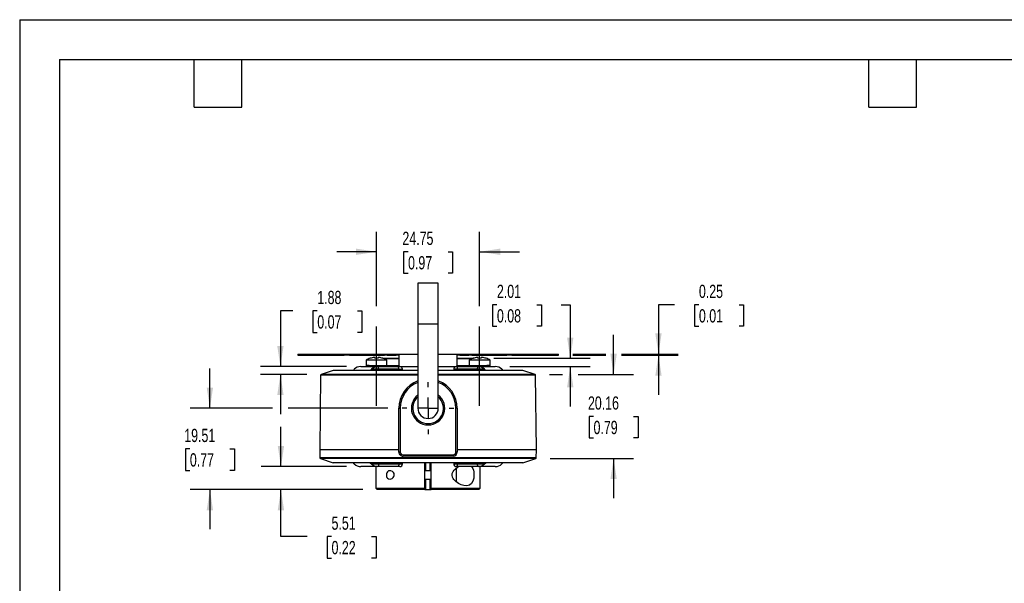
# Model space of a CAD drawing. Header units: millimetres. Extents: x 0 to 419, y 0 to 324.
# Tile 2 of 4: x 0 to 236, y 189 to 324. Entities that reach past the tile are written whole.
import ezdxf

# ---------------------------------------------------------------- set-up
doc = ezdxf.new("R2010")
doc.units = ezdxf.units.MM
doc.header["$LTSCALE"] = 1.5
doc.linetypes.add('CENTERX2', pattern=[20.32, 12.7, -2.54, 2.54, -2.54])
doc.layers.add('CENTER', color=40, linetype='CENTERX2')
doc.layers.add('DIMENSIONS', color=140, linetype='Continuous', lineweight=25)
doc.layers.add('TEXT', color=140, linetype='Continuous', lineweight=25)
doc.styles.add('SLDTEXTSTYLE0', font='TXT', dxfattribs={"width": 0.7})
doc.dimstyles.new('SLDDIMSTYLE7', dxfattribs={"dimtxt": 3.237012, "dimasz": 4.953, "dimexe": 0, "dimexo": 0.0625, "dimgap": 0.809253, "dimtad": 0, "dimtih": 1, "dimtoh": 1, "dimrnd": 1e-09, "dimzin": 12, "dimdsep": 46, "dimtxsty": 'SLDTEXTSTYLE0', "dimsah": 1, "dimcen": 0.09, "dimadec": 0, "dimazin": 3, "dimtfac": 1, "dimtmove": 0, "dimatfit": 0, "dimfxl": 0, "dimfrac": 2, "dimtolj": 1, "dimtzin": 12, "dimarcsym": 0})
doc.dimstyles.new('SLDDIMSTYLE9', dxfattribs={"dimtxt": 3.237012, "dimasz": 4.953, "dimexe": 0, "dimexo": 0.0625, "dimgap": 0.809253, "dimtad": 0, "dimtih": 1, "dimtoh": 1, "dimrnd": 1e-09, "dimdsep": 46, "dimtxsty": 'SLDTEXTSTYLE0', "dimsah": 1, "dimcen": 0.09, "dimadec": 0, "dimazin": 2, "dimtfac": 1, "dimtmove": 0, "dimatfit": 0, "dimfxl": 0, "dimfrac": 2, "dimtolj": 1, "dimtzin": 12, "dimarcsym": 0})

# ---------------------------------------------------------------- blocks, each defined once
blk = doc.blocks.new('_D_21')
at = {"layer": 'DIMENSIONS'}
for p, q in [((65.59, 253.99), (62.58, 253.99)), ((62.58, 253.99), (62.58, 240.63)), ((71.43, 253.99), (70.34, 253.99)), ((70.34, 253.99), (70.34, 248.84)), ((81.04, 253.99), (82.13, 253.99)), ((82.13, 253.99), (82.13, 248.84)), ((70.34, 248.84), (71.43, 248.84)), ((82.13, 248.84), (81.04, 248.84)), ((78.43, 240.63), (57.82, 240.63)), ((68.89, 238.75), (57.82, 238.75)), ((62.58, 238.75), (62.58, 229.23))]:
    blk.add_line(p, q, dxfattribs=at)
for points in [[(62.58, 240.63), (63.34, 245.58), (61.82, 245.58)], [(62.58, 238.75), (61.82, 233.8), (63.34, 233.8)]]:
    blk.add_solid(points, dxfattribs=at)
at = {"layer": 'DIMENSIONS', "char_height": 3.175, "attachment_point": 1, "style": 'SLDTEXTSTYLE0'}
for s, insert in [('1.88', (71.43, 258.81)), ('0.07', (71.43, 252.94))]:
    blk.add_mtext(s, dxfattribs=dict(at, insert=insert))
blk = doc.blocks.new('_D_22')
at = {"layer": 'DIMENSIONS'}
for p, q in [((142.54, 238.75), (142.54, 248.28)), ((127.14, 238.75), (130.26, 238.75)), ((134.01, 238.75), (147.31, 238.75)), ((137.73, 228.67), (136.65, 228.67)), ((136.65, 228.67), (136.65, 223.53)), ((147.35, 228.67), (148.44, 228.67)), ((148.44, 228.67), (148.44, 223.53)), ((136.65, 223.53), (137.73, 223.53)), ((148.44, 223.53), (147.35, 223.53)), ((127.31, 218.59), (147.31, 218.59)), ((142.54, 218.59), (142.54, 209.06))]:
    blk.add_line(p, q, dxfattribs=at)
for points in [[(142.54, 238.75), (143.31, 243.7), (141.78, 243.7)], [(142.54, 218.59), (141.78, 213.64), (143.31, 213.64)]]:
    blk.add_solid(points, dxfattribs=at)
at = {"layer": 'DIMENSIONS', "char_height": 3.175, "attachment_point": 1, "style": 'SLDTEXTSTYLE0'}
for s, insert in [('20.16', (136.39, 233.49)), ('0.79', (137.73, 227.62))]:
    blk.add_mtext(s, dxfattribs=dict(at, insert=insert))
blk = doc.blocks.new('_D_23')
at = {"layer": 'DIMENSIONS'}
for p, q in [((114.54, 255.45), (113.45, 255.45)), ((113.45, 255.45), (113.45, 250.31)), ((124.15, 255.45), (125.24, 255.45)), ((125.24, 255.45), (125.24, 250.31)), ((129.99, 255.45), (132.14, 255.45)), ((132.14, 255.45), (132.14, 242.64)), ((113.45, 250.31), (114.54, 250.31)), ((125.24, 250.31), (124.15, 250.31)), ((113.81, 242.64), (136.9, 242.64)), ((117.61, 240.63), (136.9, 240.63)), ((132.14, 240.63), (132.14, 231.1))]:
    blk.add_line(p, q, dxfattribs=at)
for points in [[(132.14, 242.64), (132.9, 247.59), (131.38, 247.59)], [(132.14, 240.63), (131.38, 235.68), (132.9, 235.68)]]:
    blk.add_solid(points, dxfattribs=at)
at = {"layer": 'DIMENSIONS', "char_height": 3.175, "attachment_point": 1, "style": 'SLDTEXTSTYLE0'}
for s, insert in [('2.01', (114.54, 260.27)), ('0.08', (114.54, 254.4))]:
    blk.add_mtext(s, dxfattribs=dict(at, insert=insert))
blk = doc.blocks.new('_D_24')
at = {"layer": 'DIMENSIONS'}
for p, q in [((45.66, 230.64), (45.66, 240.17)), ((60.71, 230.64), (40.89, 230.64)), ((88.34, 230.64), (64.46, 230.64)), ((40.85, 220.89), (39.76, 220.89)), ((39.76, 220.89), (39.76, 215.74)), ((50.47, 220.89), (51.55, 220.89)), ((51.55, 220.89), (51.55, 215.74)), ((39.76, 215.74), (40.85, 215.74)), ((51.55, 215.74), (50.47, 215.74)), ((82.38, 211.14), (40.89, 211.14)), ((45.66, 211.14), (45.66, 201.61))]:
    blk.add_line(p, q, dxfattribs=at)
for points in [[(45.66, 230.64), (46.42, 235.59), (44.89, 235.59)], [(45.66, 211.14), (44.89, 206.18), (46.42, 206.18)]]:
    blk.add_solid(points, dxfattribs=at)
at = {"layer": 'DIMENSIONS', "char_height": 3.175, "attachment_point": 1, "style": 'SLDTEXTSTYLE0'}
for s, insert in [('19.51', (39.5, 225.71)), ('0.77', (40.85, 219.84))]:
    blk.add_mtext(s, dxfattribs=dict(at, insert=insert))
blk = doc.blocks.new('_D_25')
at = {"layer": 'DIMENSIONS'}
for p, q in [((62.71, 216.65), (62.71, 226.17)), ((78.43, 216.65), (57.94, 216.65)), ((82.38, 211.14), (57.94, 211.14)), ((62.71, 199.85), (62.71, 211.14)), ((69.01, 199.85), (62.71, 199.85)), ((74.85, 199.85), (73.76, 199.85)), ((73.76, 199.85), (73.76, 194.7)), ((84.47, 199.85), (85.55, 199.85)), ((85.55, 199.85), (85.55, 194.7)), ((73.76, 194.7), (74.85, 194.7)), ((85.55, 194.7), (84.47, 194.7))]:
    blk.add_line(p, q, dxfattribs=at)
for points in [[(62.71, 216.65), (63.47, 221.6), (61.94, 221.6)], [(62.71, 211.14), (61.94, 206.18), (63.47, 206.18)]]:
    blk.add_solid(points, dxfattribs=at)
at = {"layer": 'DIMENSIONS', "char_height": 3.175, "attachment_point": 1, "style": 'SLDTEXTSTYLE0'}
for s, insert in [('5.51', (74.85, 204.67)), ('0.22', (74.85, 198.8))]:
    blk.add_mtext(s, dxfattribs=dict(at, insert=insert))
blk = doc.blocks.new('_D_26')
at = {"layer": 'DIMENSIONS'}
for p, q in [((157.19, 255.45), (153.31, 255.45)), ((153.31, 255.45), (153.31, 243.64)), ((163.02, 255.45), (161.93, 255.45)), ((161.93, 255.45), (161.93, 250.31)), ((172.64, 255.45), (173.73, 255.45)), ((173.73, 255.45), (173.73, 250.31)), ((161.93, 250.31), (163.02, 250.31)), ((173.73, 250.31), (172.64, 250.31)), ((132.76, 243.64), (140.67, 243.64)), ((144.42, 243.64), (158.07, 243.64)), ((132.76, 243.39), (140.67, 243.39)), ((144.42, 243.39), (158.07, 243.39)), ((153.31, 243.39), (153.31, 233.87))]:
    blk.add_line(p, q, dxfattribs=at)
for points in [[(153.31, 243.64), (154.07, 248.59), (152.55, 248.59)], [(153.31, 243.39), (152.55, 238.44), (154.07, 238.44)]]:
    blk.add_solid(points, dxfattribs=at)
at = {"layer": 'DIMENSIONS', "char_height": 3.175, "attachment_point": 1, "style": 'SLDTEXTSTYLE0'}
for s, insert in [('0.25', (163.02, 260.27)), ('0.01', (163.02, 254.4))]:
    blk.add_mtext(s, dxfattribs=dict(at, insert=insert))
blk = doc.blocks.new('_D_27')
at = {"layer": 'DIMENSIONS'}
for p, q in [((85.64, 255.17), (85.64, 272.94)), ((110.39, 255.17), (110.39, 272.94)), ((85.64, 268.18), (76.12, 268.18)), ((93.21, 268.18), (92.12, 268.18)), ((92.12, 268.18), (92.12, 263.03)), ((102.83, 268.18), (103.91, 268.18)), ((103.91, 268.18), (103.91, 263.03)), ((110.39, 268.18), (119.92, 268.18)), ((92.12, 263.03), (93.21, 263.03)), ((103.91, 263.03), (102.83, 263.03))]:
    blk.add_line(p, q, dxfattribs=at)
for points in [[(85.64, 268.18), (80.69, 268.94), (80.69, 267.42)], [(110.39, 268.18), (115.34, 267.42), (115.34, 268.94)]]:
    blk.add_solid(points, dxfattribs=at)
at = {"layer": 'DIMENSIONS', "char_height": 3.175, "attachment_point": 1, "style": 'SLDTEXTSTYLE0'}
for s, insert in [('24.75', (91.86, 272.99)), ('0.97', (93.21, 267.13))]:
    blk.add_mtext(s, dxfattribs=dict(at, insert=insert))
blk = doc.blocks.new('SW_CENTERMARKSYMBOL_7')
at = {"layer": 'CENTER', "color": 0}
for p, q in [((0, 5.08), (0, 6.2225)), ((0, 0), (0, 2.54)), ((-5.08, 0), (-6.2225, 0)), ((0, 0), (-2.54, 0)), ((0, 0), (0, -2.54)), ((0, 0), (2.54, 0)), ((5.08, 0), (6.2225, 0)), ((0, -5.08), (0, -6.2225))]:
    blk.add_line(p, q, dxfattribs=at)

msp = doc.modelspace()

# ---------------------------------------------------------------- linework, layer by layer
at = {"color": 7, "linetype": 'Continuous'}
for q in [(0.003705, 0.004011), (419.103705, 323.854011)]:
    msp.add_line((0.003705, 323.854011), q, dxfattribs=at)
for p, q in [((95.561392, 260.641941), (95.561392, 250.843671)), ((100.470196, 260.641941), (95.561392, 260.641941)), ((100.470196, 250.843671), (100.470196, 260.641941)), ((95.561392, 250.843671), (95.561392, 230.641941)), ((100.470196, 250.843671), (95.561392, 250.843671)), ((100.470196, 230.641941), (100.470196, 250.843671)), ((66.719415, 243.641941), (66.719415, 243.391941)), ((66.719415, 243.641941), (72.719415, 243.641941)), ((72.719415, 243.641941), (72.719415, 243.391941)), ((72.719415, 243.641941), (77.897207, 243.641941)), ((77.897207, 243.391941), (77.897207, 243.641941)), ((77.897207, 243.641941), (79.151768, 243.641941)), ((79.151768, 243.641941), (79.151768, 243.391941)), ((79.151768, 243.641941), (80.338124, 243.641941)), ((80.338124, 243.641941), (80.338124, 243.391941)), ((80.338124, 243.641941), (87.53322, 243.641941)), ((87.53322, 243.391941), (87.53322, 243.641941)), ((87.53322, 243.641941), (88.230256, 243.641941)), ((88.230256, 243.641941), (88.230256, 243.391941)), ((88.230256, 243.641941), (90.36362, 243.641941)), ((90.36362, 243.391941), (90.36362, 243.641941)), ((90.36362, 243.641941), (91.015794, 243.641941)), ((91.015794, 243.641941), (95.561392, 243.641941)), ((91.015794, 243.641941), (91.015794, 240.641941)), ((100.470196, 243.641941), (105.015794, 243.641941)), ((105.015794, 240.641941), (105.015794, 243.641941)), ((105.015794, 243.641941), (105.667968, 243.641941)), ((105.667968, 243.641941), (105.667968, 243.391941)), ((105.667968, 243.641941), (107.801332, 243.641941)), ((107.801332, 243.391941), (107.801332, 243.641941)), ((107.801332, 243.641941), (108.498369, 243.641941)), ((108.498369, 243.641941), (108.498369, 243.391941)), ((108.498369, 243.641941), (115.693464, 243.641941)), ((115.693464, 243.391941), (115.693464, 243.641941)), ((115.693464, 243.641941), (116.87982, 243.641941)), ((116.87982, 243.391941), (116.87982, 243.641941)), ((116.87982, 243.641941), (118.134381, 243.641941)), ((118.134381, 243.641941), (118.134381, 243.391941)), ((118.134381, 243.641941), (123.312173, 243.641941)), ((123.312173, 243.641941), (123.312173, 243.391941)), ((123.312173, 243.641941), (129.312173, 243.641941)), ((129.312173, 243.391941), (129.312173, 243.641941)), ((66.719415, 243.391941), (72.719415, 243.391941)), ((72.719415, 243.391941), (77.897207, 243.391941)), ((79.151768, 243.391941), (77.897207, 243.391941)), ((79.151768, 243.391941), (80.338124, 243.391941)), ((80.338124, 243.391941), (87.53322, 243.391941)), ((83.141425, 242.191941), (83.141425, 240.891941)), ((85.641425, 242.191941), (83.141425, 242.191941)), ((84.10838, 242.623765), (84.092686, 242.636027)), ((85.241425, 242.623765), (85.241425, 242.837628)), ((88.141425, 242.191941), (85.641425, 242.191941)), ((85.641425, 240.891941), (85.641425, 242.191941)), ((86.041425, 242.837628), (86.041425, 242.623765)), ((87.121978, 242.641131), (91.015794, 242.641131)), ((87.190164, 242.636027), (87.17447, 242.623765)), ((88.230256, 243.391941), (87.53322, 243.391941)), ((91.015794, 242.482381), (87.584551, 242.482381)), ((88.141425, 240.891941), (88.141425, 242.191941)), ((88.230256, 243.391941), (90.36362, 243.391941)), ((91.015794, 243.391941), (90.36362, 243.391941)), ((105.667968, 243.391941), (105.015794, 243.391941)), ((105.015794, 242.641131), (108.90961, 242.641131)), ((108.447037, 242.482381), (105.015794, 242.482381)), ((105.667968, 243.391941), (107.801332, 243.391941)), ((108.498369, 243.391941), (107.801332, 243.391941)), ((107.890163, 242.191941), (107.890163, 240.891941)), ((110.390163, 242.191941), (107.890163, 242.191941)), ((108.498369, 243.391941), (115.693464, 243.391941)), ((108.857118, 242.623765), (108.841424, 242.636027)), ((109.990163, 242.623765), (109.990163, 242.837628)), ((112.890163, 242.191941), (110.390163, 242.191941)), ((110.390163, 240.891941), (110.390163, 242.191941)), ((110.790163, 242.837628), (110.790163, 242.623765)), ((111.938902, 242.636027), (111.923208, 242.623765)), ((112.890163, 240.891941), (112.890163, 242.191941)), ((115.693464, 243.391941), (116.87982, 243.391941)), ((118.134381, 243.391941), (116.87982, 243.391941)), ((118.134381, 243.391941), (123.312173, 243.391941)), ((123.312173, 243.391941), (129.312173, 243.391941)), ((75.245484, 239.718504), (72.340207, 238.750079)), ((95.561392, 238.750079), (72.340207, 238.750079)), ((95.561392, 239.718504), (75.245484, 239.718504)), ((80.083595, 239.718505), (80.294281, 239.993206)), ((81.876268, 240.628206), (85.849346, 240.628206)), ((83.141425, 240.891941), (83.141425, 240.641941)), ((83.873658, 240.891941), (83.141425, 240.891941)), ((83.141425, 240.641941), (83.873658, 240.641941)), ((83.873658, 240.641941), (83.873658, 240.891941)), ((83.873658, 240.891941), (89.57135, 240.891941)), ((83.873658, 240.641941), (85.783824, 240.641941)), ((84.450461, 239.993206), (84.126191, 239.718505)), ((84.391425, 240.641941), (84.391425, 240.628206)), ((86.172764, 239.993206), (84.450461, 239.993206)), ((85.849346, 240.628206), (85.866499, 240.628206)), ((85.866522, 240.628206), (89.491975, 240.628206)), ((85.90481, 240.641941), (89.57135, 240.641941)), ((86.172764, 239.993206), (86.172764, 239.718505)), ((91.00703, 239.993206), (86.172764, 239.993206)), ((86.891425, 240.628206), (86.891425, 240.641941)), ((89.57135, 240.641941), (89.57135, 240.891941)), ((89.57135, 240.891941), (91.015794, 240.891941)), ((89.57135, 240.641941), (91.015794, 240.641941)), ((90.79923, 240.628206), (91.141397, 240.628206)), ((91.00703, 239.993206), (91.00703, 239.718505)), ((91.00703, 239.993206), (91.868099, 239.993206)), ((91.015794, 240.641941), (95.561392, 240.641941)), ((91.871011, 239.718505), (91.871011, 239.993206)), ((100.470196, 240.641941), (105.015794, 240.641941)), ((120.786104, 239.718504), (100.470196, 239.718504)), ((123.691381, 238.750079), (100.470196, 238.750079)), ((104.160576, 239.993206), (104.160576, 239.718505)), ((105.024557, 239.993206), (104.163507, 239.993206)), ((104.878732, 240.628206), (105.219351, 240.628206)), ((105.015794, 240.891941), (106.460238, 240.891941)), ((105.015794, 240.641941), (106.460238, 240.641941)), ((109.858822, 239.993206), (105.024557, 239.993206)), ((105.024557, 239.718505), (105.024557, 239.993206)), ((106.460238, 240.891941), (106.460238, 240.641941)), ((106.460238, 240.891941), (112.15793, 240.891941)), ((106.460238, 240.641941), (110.14814, 240.641941)), ((109.140163, 240.641941), (109.140163, 240.628206)), ((109.858822, 239.718505), (109.858822, 239.993206)), ((111.581331, 239.993206), (109.858822, 239.993206)), ((110.165432, 240.628206), (110.182249, 240.628206)), ((110.182249, 240.628206), (114.155328, 240.628206)), ((110.266488, 240.641941), (112.15793, 240.641941)), ((111.905397, 239.718505), (111.581331, 239.993206)), ((111.640163, 240.628206), (111.640163, 240.641941)), ((112.890163, 240.891941), (112.15793, 240.891941)), ((112.15793, 240.891941), (112.15793, 240.641941)), ((112.15793, 240.641941), (112.890163, 240.641941)), ((112.890163, 240.641941), (112.890163, 240.891941)), ((115.737464, 239.993206), (115.947992, 239.718505)), ((123.691381, 238.750079), (120.786104, 239.718504)), ((72.203464, 238.562436), (72.015794, 220.641941)), ((95.561392, 238.562436), (72.203464, 238.562436)), ((123.828124, 238.562436), (100.470196, 238.562436)), ((124.015794, 220.641941), (123.828124, 238.562436)), ((91.015794, 230.641941), (91.333294, 230.641941)), ((91.015794, 220.141941), (91.015794, 230.641941)), ((91.333294, 230.641941), (91.333294, 220.141941)), ((105.015794, 230.641941), (104.698294, 230.641941)), ((104.698294, 220.141941), (104.698294, 230.641941)), ((105.015794, 230.641941), (105.015794, 220.141941)), ((72.015794, 220.641941), (72.035317, 218.777727)), ((91.015794, 220.641941), (72.015794, 220.641941)), ((91.005374, 220.641941), (72.015794, 220.641941)), ((91.333294, 220.141941), (91.015794, 220.141941)), ((105.015794, 220.141941), (104.698294, 220.141941)), ((124.015794, 220.641941), (105.015794, 220.641941)), ((124.015794, 220.641941), (105.020592, 220.641941)), ((123.996271, 218.777727), (124.015794, 220.641941)), ((123.996271, 218.777727), (72.035317, 218.777727)), ((72.172063, 218.589851), (75.245484, 217.565378)), ((123.859525, 218.589851), (72.172063, 218.589851)), ((120.786104, 217.565378), (75.245484, 217.565378)), ((80.299366, 217.28313), (80.083595, 217.565378)), ((84.126191, 217.565378), (84.458348, 217.28313)), ((86.172764, 217.28313), (86.172764, 217.565378)), ((91.00703, 217.28313), (91.00703, 217.565378)), ((91.871011, 217.28313), (91.871011, 217.565378)), ((92.015794, 219.459441), (104.015794, 219.459441)), ((92.015794, 219.459441), (92.015794, 219.141941)), ((104.015794, 219.141941), (92.015794, 219.141941)), ((97.265797, 211.453741), (97.265797, 217.565378)), ((97.515794, 215.666941), (97.515794, 217.565378)), ((98.515794, 215.666941), (98.515794, 217.565378)), ((98.765792, 211.453741), (98.765792, 217.565378)), ((104.015794, 219.459441), (104.015794, 219.141941)), ((104.160576, 217.565378), (104.160576, 217.28313)), ((105.024557, 217.28313), (105.024557, 217.565378)), ((109.858822, 217.28313), (109.858822, 217.565378)), ((111.573444, 217.28313), (111.905397, 217.565378)), ((115.947993, 217.565378), (115.732379, 217.28313)), ((120.786104, 217.565378), (123.859525, 218.589851)), ((85.857723, 216.64813), (81.881008, 216.64813)), ((84.458348, 217.28313), (86.172764, 217.28313)), ((85.515794, 216.64813), (85.515794, 211.453741)), ((85.866499, 216.64813), (85.857723, 216.64813)), ((90.799094, 216.64813), (85.866522, 216.64813)), ((86.172764, 217.28313), (91.00703, 217.28313)), ((91.148659, 216.64813), (90.79923, 216.64813)), ((91.00703, 217.28313), (91.863859, 217.28313)), ((98.765794, 215.666941), (97.265795, 215.666941)), ((104.166155, 217.28313), (105.024557, 217.28313)), ((104.746794, 216.249), (104.746794, 213.017589)), ((105.219351, 216.64813), (104.798177, 216.64813)), ((105.024557, 217.28313), (109.858822, 217.28313)), ((110.165415, 216.64813), (105.219376, 216.64813)), ((109.858822, 217.28313), (111.573444, 217.28313)), ((110.173864, 216.64813), (110.165432, 216.64813)), ((114.150582, 216.64813), (110.173864, 216.64813)), ((110.515794, 211.453741), (110.515794, 216.64813)), ((97.265795, 213.616941), (98.765794, 213.616941)), ((97.515794, 211.343251), (97.515794, 213.616941)), ((98.515794, 211.343251), (98.515794, 213.616941)), ((85.515794, 211.453741), (85.833294, 211.136241)), ((85.515794, 211.453741), (97.265797, 211.453741)), ((97.265797, 211.136241), (85.833294, 211.136241)), ((97.515794, 211.343251), (97.265794, 211.343251)), ((97.265797, 211.453741), (97.265797, 211.136241)), ((97.265797, 211.136241), (98.765792, 211.136241)), ((98.515794, 211.343251), (98.765794, 211.343251)), ((98.765792, 211.453741), (110.515794, 211.453741)), ((98.765792, 211.136241), (98.765792, 211.453741)), ((110.198294, 211.136241), (98.765792, 211.136241)), ((110.198294, 211.136241), (110.515794, 211.453741))]:
    msp.add_line(p, q)
at = {"flags": 128}
for points in [[(86.172764, 239.993206), (86.150631, 240.236199), (86.084472, 240.442202), (85.984616, 240.579856), (85.866522, 240.628206)], [(91.00703, 239.993206), (90.991211, 240.23621), (90.946164, 240.442219), (90.878747, 240.57987), (90.799223, 240.628206)], [(105.024557, 239.993206), (105.039385, 240.23621), (105.081611, 240.442219), (105.144807, 240.57987), (105.219352, 240.628206)], [(109.858822, 239.993206), (109.88216, 240.23621), (109.948621, 240.442219), (110.048087, 240.57987), (110.165415, 240.628206)], [(86.172764, 217.28313), (86.149453, 217.040126), (86.083068, 216.834117), (85.983716, 216.696466), (85.866522, 216.64813)], [(88.850643, 215.666941), (88.509849, 215.592729), (88.255803, 215.39971), (88.099551, 215.151087), (88.018261, 214.881089), (87.998479, 214.580257), (88.038641, 214.309623), (88.130069, 214.069125), (88.277848, 213.860033), (88.551518, 213.673013), (88.94719, 213.622122), (89.359093, 213.757048), (89.66396, 214.001601), (89.82812, 214.245452), (89.905791, 214.479116), (89.916058, 214.735416), (89.865234, 214.951128), (89.729318, 215.201714), (89.461859, 215.462065), (89.044213, 215.646422), (88.850643, 215.666941)], [(91.00703, 217.28313), (90.991211, 217.040126), (90.946164, 216.834117), (90.878747, 216.696466), (90.799223, 216.64813)], [(107.180945, 212.041941), (106.586451, 212.111778), (105.968081, 212.307258), (105.330164, 212.620527), (104.710389, 213.050643), (104.22647, 213.525141), (104.018194, 213.813592), (103.857662, 214.139083), (103.766735, 214.553605), (103.806226, 214.979866), (104.005594, 215.449424), (104.243179, 215.779121), (104.517916, 216.065301), (105.06862, 216.499641), (105.326467, 216.64813)], [(105.219352, 216.64813), (105.144807, 216.696466), (105.081611, 216.834117), (105.039385, 217.040126), (105.024557, 217.28313)], [(108.448583, 216.64813), (108.747923, 216.186757), (108.881372, 215.814282), (108.974655, 215.399355), (109.035514, 214.591548), (108.965291, 213.830693), (108.77388, 213.158063), (108.455048, 212.611947), (107.988048, 212.226915), (107.601236, 212.086291), (107.180945, 212.041941)], [(110.165415, 216.64813), (110.048087, 216.696466), (109.948621, 216.834117), (109.88216, 217.040126), (109.858822, 217.28313)]]:
    msp.add_lwpolyline(points, dxfattribs=at)
for centre, radius, start, end in [((85.641425, 238.077655), 4.814286, 108.76555477, 121.28449291), ((85.641425, 238.077655), 4.79764, 97.18430709, 108.63519919), ((85.141425, 242.387421), 0.46118, 77.47679278, 102.52320722), ((85.641425, 236.107078), 6.528952, 86.48754139, 93.51245861), ((86.141425, 242.501119), 0.351053, 73.44970615, 106.55029385), ((85.641425, 238.077655), 4.79764, 71.36480081, 82.81569291), ((85.641425, 238.077655), 4.814286, 58.71550709, 71.23444523), ((110.390163, 238.077655), 4.814286, 108.76555477, 121.28449291), ((110.390163, 238.077655), 4.79764, 97.18430709, 108.63519919), ((109.890163, 242.387421), 0.46118, 77.47679278, 102.52320722), ((110.390163, 236.107078), 6.528952, 86.48754139, 93.51245861), ((110.890163, 242.501119), 0.351053, 73.44970615, 106.55029385), ((110.390163, 238.077655), 4.79764, 71.36480081, 82.81569291), ((110.390163, 238.077655), 4.814286, 58.71550709, 71.23444523), ((72.403453, 238.560342), 0.2, 108.43493958, 179.40000349), ((81.812643, 238.4986), 2.130557, 88.28871998, 135.45173289), ((86.051087, 238.325429), 2.311597, 95.00675458, 133.82297773), ((91.236011, 239.993206), 0.635, 0.15019021, 90.0013845), ((104.795577, 239.993207), 0.635, 89.99726649, 180.18295851), ((109.919401, 238.190294), 2.452041, 47.33003648, 83.84631603), ((114.203856, 238.460627), 2.168122, 44.98076004, 91.2825122), ((123.628135, 238.560342), 0.2, 0.59999651, 71.56506042), ((98.015794, 230.641941), 7, 110.52578232, 180), ((98.015794, 230.641941), 6.6825, 111.54845619, 180), ((98.015794, 230.641941), 7, 0, 69.47421768), ((98.015794, 230.641941), 6.6825, 0, 68.45154381), ((98.015794, 230.641941), 4, 127.85029761, 270), ((98.015794, 230.641941), 3.6825, 131.79782999, 270), ((98.015794, 230.641941), 4, 270, 52.14970239), ((98.015794, 230.641941), 3.6825, 270, 48.20217001), ((98.015794, 230.641941), 2.454402, 180, 0), ((92.015794, 220.141941), 1, 180, 270.00000001), ((92.015794, 220.141941), 0.6825, 180, 270.00000001), ((104.015794, 220.141941), 0.6825, 270, 0), ((104.015794, 220.141941), 1, 270, 0), ((72.235308, 218.779588), 0.2, 180.53315502, 251.56507842), ((123.79628, 218.779588), 0.2, 288.43492158, 359.46684498), ((81.832293, 218.81405), 2.166468, 224.96246341, 271.28843976), ((86.119861, 219.085241), 2.451169, 227.32453905, 263.86081496), ((91.236011, 217.28313), 0.635, 269.99704235, 0.20678524), ((104.795576, 217.28313), 0.635, 180.06706265, 270.00069053), ((109.971567, 218.953887), 2.314614, 275.01405615, 313.79426351), ((114.213926, 218.777982), 2.130794, 268.29647355, 315.44874802)]:
    msp.add_arc(centre, radius, start, end)
at = {"layer": 'CENTER'}
for p, q in [((85.641425, 231.241941), (85.641425, 251.716941)), ((110.390163, 231.241941), (110.390163, 251.716941))]:
    msp.add_line(p, q, dxfattribs=at)
at = {"layer": 'TEXT'}
for p, q in [((9.525, 314.325), (409.575, 314.325)), ((9.525, 314.325), (9.525, 9.525)), ((41.91, 302.895), (41.91, 314.325)), ((53.34, 302.895), (53.34, 314.325)), ((203.835, 302.895), (203.835, 314.325)), ((215.265, 302.895), (215.265, 314.325)), ((41.91, 302.895), (53.34, 302.895)), ((203.835, 302.895), (215.265, 302.895))]:
    msp.add_line(p, q, dxfattribs=at)

# ---------------------------------------------------------------- block references
at = {"layer": 'CENTER'}
msp.add_blockref('SW_CENTERMARKSYMBOL_7', (98.015794, 230.641941), dxfattribs=at)

# ---------------------------------------------------------------- dimensions: what is measured, and where the dimension line sits
at = {"layer": 'DIMENSIONS'}
dim = msp.add_linear_dim(base=(110.390163, 268.17715), p1=(85.641425, 251.716941), p2=(110.390163, 251.716941), dimstyle='SLDDIMSTYLE7', dxfattribs=at)
dim.commit()
dim.dimension.update_dxf_attribs({"geometry": '_D_27', "text_midpoint": (98.015794, 268.17715), "dimtype": 160})
for base, p1, p2, dimstyle, picture, middle in [((132.139953, 240.628206), (110.357044, 242.641131), (114.155328, 240.628206), 'SLDDIMSTYLE7', '_D_23', (132.139953, 255.454778)), ((153.312173, 243.641941), (129.312173, 243.391941), (129.312173, 243.641941), 'SLDDIMSTYLE9', '_D_26', (153.312173, 255.454778)), ((62.581403, 240.628206), (72.340207, 238.750079), (81.876268, 240.628206), 'SLDDIMSTYLE7', '_D_21', (62.581403, 253.989149)), ((142.543868, 218.589851), (123.691381, 238.750079), (123.859525, 218.589851), 'SLDDIMSTYLE7', '_D_22', (142.543868, 228.669965)), ((45.655773, 230.641941), (85.833294, 211.136241), (91.793294, 230.641941), 'SLDDIMSTYLE7', '_D_24', (45.655773, 220.889091)), ((62.70555, 216.64813), (85.833294, 211.136241), (81.881008, 216.64813), 'SLDDIMSTYLE7', '_D_25', (62.70555, 199.848777))]:
    dim = msp.add_linear_dim(base=base, p1=p1, p2=p2, angle=90, dimstyle=dimstyle, dxfattribs=at)
    dim.commit()
    dim.dimension.update_dxf_attribs({"geometry": picture, "text_midpoint": middle, "dimtype": 160})

doc.saveas('drawing.dxf')
